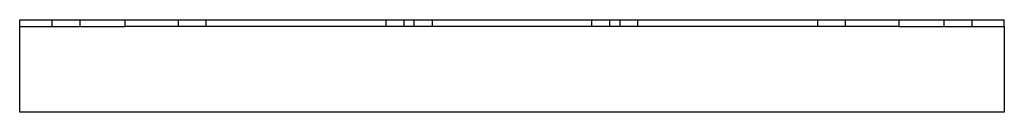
# Model space of a CAD drawing. Header units: millimetres. Extents: x -212 to 212, y -20 to 20.
import ezdxf

# ---------------------------------------------------------------- set-up
doc = ezdxf.new("R2010")
doc.units = ezdxf.units.MM
doc.layers.add('HIDDEN', color=7, linetype='Continuous')
doc.layers.add('THICK', color=7, linetype='Continuous')

msp = doc.modelspace()

# ---------------------------------------------------------------- linework, layer by layer
at = {"layer": 'HIDDEN'}
for p, q in [((-212.5, 20), (-212.5, 20)), ((-212.5, 17), (-212.5, 17)), ((-198.5, 17), (-198.5, 20)), ((-186.5, 20), (-186.5, 17)), ((-143.98, 17), (-143.98, 20)), ((-131.98, 17), (-131.98, 20)), ((-54.25, 17), (-54.25, 20)), ((-46.5, 17), (-46.5, 20)), ((-42.25, 17), (-42.25, 20)), ((-34.5, 20), (-34.5, 17)), ((34.5, 17), (34.5, 20)), ((42.25, 17), (42.25, 20)), ((46.5, 20), (46.5, 17)), ((54.25, 17), (54.25, 20)), ((131.98, 17), (131.98, 20)), ((143.98, 17), (143.98, 20)), ((186.5, 17), (186.5, 20)), ((198.5, 20), (198.5, 17)), ((212.5, 20), (212.5, 20)), ((212.5, 17), (212.5, 17)), ((-212.5, -20), (-212.5, -20)), ((212.5, -20), (212.5, -20))]:
    msp.add_line(p, q, dxfattribs=at)
at = {"layer": 'THICK'}
for p, q in [((-212.5, 17), (-212.5, 20)), ((-212.5, 20), (-166.94, 20)), ((-212.5, -20), (-212.5, 17)), ((-212.5, 17), (-166.94, 17)), ((-166.94, 17), (-166.94, 20)), ((-166.94, 20), (166.94, 20)), ((166.94, 17), (-166.94, 17)), ((166.94, 20), (166.94, 17)), ((166.94, 20), (212.5, 20)), ((166.94, 17), (212.5, 17)), ((212.5, 17), (212.5, 20)), ((212.5, 17), (212.5, -20)), ((212.5, -20), (-212.5, -20))]:
    msp.add_line(p, q, dxfattribs=at)

doc.saveas('drawing.dxf')
